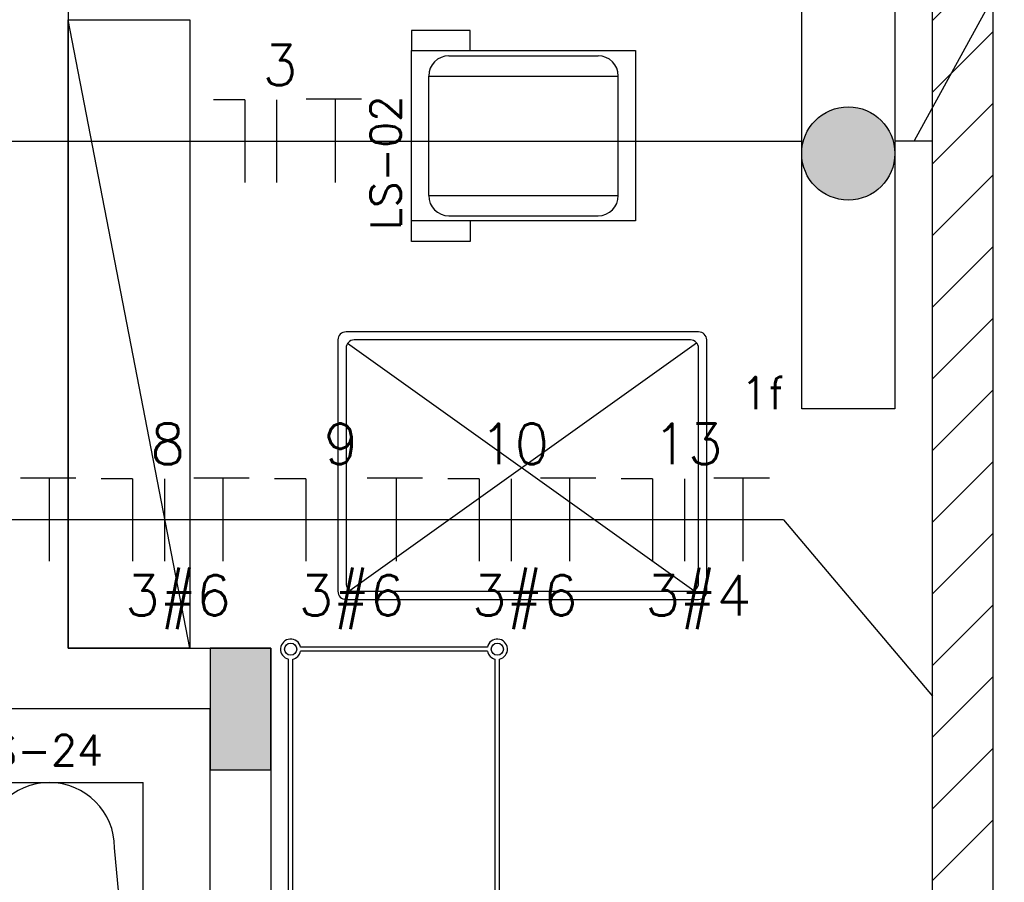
# Model space of a CAD drawing. Extents: x -118.2 to -44.5, y -40.2 to 1.8.
# Tile 48 of 56: x -83 to -80.5, y -16.7 to -14.5. Entities that reach past the tile are written whole.
import ezdxf
from ezdxf.enums import TextEntityAlignment as Align

# ---------------------------------------------------------------- set-up
doc = ezdxf.new("R2010")
doc.units = 0
doc.header["$MEASUREMENT"] = 0
for name, color, linetype in [('calha', 150, 'Continuous'), ('CIRCUITOS', 2, 'Continuous'), ('ILUMINACAO', 1, 'Continuous'), ('LINHA', 40, 'Continuous'), ('PAREDE2', 252, 'Continuous'), ('PAREDES', 8, 'Continuous'), ('TUB_ELETRICA', 5, 'Continuous')]:
    doc.layers.add(name, color=color, linetype=linetype)
doc.styles.add('20--4-0', font='romans.shx', dxfattribs={"height": 0.08})
doc.styles.add('ROMANS', font='romans')

# ---------------------------------------------------------------- blocks, each defined once
blk = doc.blocks.new('LS-24')
for p, q in [((-153.9977, 59.9637), (-153.5353, 59.9637)), ((-153.9977, 59.7438), (-153.9977, 59.9637)), ((-153.5353, 59.0437), (-153.5353, 59.9637)), ((-153.9733, 59.309), (-153.9277, 59.8025)), ((-153.5353, 59.0437), (-153.6053, 59.8025)), ((-154.0732, 59.2542), (-154.0732, 59.7009)), ((-153.9733, 59.2542), (-153.9733, 59.7009)), ((-154.0732, 59.2542), (-153.9733, 59.2542)), ((-153.9977, 59.0437), (-153.9783, 59.2542)), ((-153.9977, 59.0437), (-153.9977, 59.2542)), ((-153.9977, 59.0437), (-153.5353, 59.0437)), ((-153.5353, 58.8437), (-153.5353, 59.0437)), ((-153.8845, 58.9039), (-153.8845, 58.9839)), ((-153.8745, 58.9939), (-153.7762, 58.9939)), ((-153.8745, 58.9439), (-153.8745, 58.9589)), ((-153.8745, 58.9589), (-153.7838, 58.9589)), ((-153.7838, 58.9439), (-153.7838, 58.9589)), ((-153.8745, 58.9439), (-153.7838, 58.9439)), ((-153.7956, 58.942), (-153.7956, 58.92)), ((-153.7841, 58.942), (-153.7956, 58.942)), ((-153.7841, 58.92), (-153.7841, 58.942)), ((-153.7956, 58.92), (-153.7841, 58.92)), ((-153.8745, 58.8939), (-153.7762, 58.8939)), ((-153.9977, 58.8437), (-153.5353, 58.8437))]:
    blk.add_line(p, q)
blk.add_lwpolyline([(-154.0632, 58.8437), (-153.9625, 58.8437), (-153.9625, 59.0437), (-154.0632, 59.0437)], close=True)
blk.add_lwpolyline([(-153.9625, 58.8628), (-153.5634, 58.8628), (-153.5634, 59.0244), (-153.9625, 59.0244)])
for centre, radius, start, end in [((-153.7665, 59.8025), 0.1612, 360, 180), ((-154.0232, 59.7009), 0.05, 0, 180), ((-153.8745, 58.9839), 0.01, 90, 180), ((-153.8345, 58.7139), 0.286, 54.9334, 78.2364), ((-153.6731, 58.9439), 0.005, 305.0666, 54.9334), ((-153.8345, 59.1739), 0.286, 281.7636, 305.0666), ((-153.8745, 58.9039), 0.01, 180, 270)]:
    blk.add_arc(centre, radius, start, end)
at = {"style": '20--4-0', "text_generation_flag": 6}
blk.add_text('LS-24', height=0.075, rotation=180, dxfattribs=at).set_placement((-153.9648, 60.0061))
blk = doc.blocks.new('LS-14')
at = {"layer": 'PAREDE2'}
for p, q in [((-151.5524, 49.642), (-152.1724, 49.642)), ((-152.1924, 49.622), (-152.1924, 48.752)), ((-151.5552, 48.7619), (-152.1654, 49.6172)), ((-151.5724, 49.622), (-152.1524, 49.622)), ((-151.5324, 48.752), (-151.5324, 49.622)), ((-152.1724, 49.602), (-152.1724, 48.772)), ((-152.1642, 48.7558), (-151.5544, 49.6106)), ((-151.5524, 48.772), (-151.5524, 49.602)), ((-152.1524, 48.752), (-151.5724, 48.752)), ((-152.1724, 48.732), (-151.5524, 48.732))]:
    blk.add_line(p, q, dxfattribs=at)
for centre, start, end in [((-152.1724, 49.622), 90, 180), ((-151.5524, 49.622), 0, 90), ((-152.1524, 49.602), 90, 180), ((-151.5724, 49.602), 0, 90), ((-152.1524, 48.772), 180, 270), ((-151.5724, 48.772), 270, 0), ((-152.1724, 48.752), 180, 270), ((-151.5524, 48.752), 270, 0)]:
    blk.add_arc(centre, 0.02, start, end, dxfattribs=at)
blk = doc.blocks.new('LS-02')
for p, q in [((-153.9427, 52.6396), (-153.9427, 52.5896)), ((-153.7977, 52.6396), (-153.9427, 52.6396)), ((-153.7977, 52.5896), (-153.7977, 52.6396)), ((-153.8502, 52.5769), (-153.4822, 52.5769)), ((-153.9002, 52.2323), (-153.9002, 52.5269)), ((-153.9002, 52.5269), (-153.4322, 52.5269)), ((-153.4322, 52.2323), (-153.4322, 52.5269)), ((-153.9002, 52.2323), (-153.4322, 52.2323)), ((-153.9427, 52.1192), (-153.9427, 52.1696)), ((-153.8502, 52.1823), (-153.4822, 52.1823)), ((-153.7977, 52.1696), (-153.7977, 52.1192)), ((-153.7977, 52.1192), (-153.9427, 52.1192))]:
    blk.add_line(p, q)
blk.add_lwpolyline([(-153.3897, 52.1696), (-153.9427, 52.1696), (-153.9427, 52.5896), (-153.3897, 52.5896)], close=True)
for centre, start, end in [((-153.8502, 52.5269), 90, 180), ((-153.4822, 52.5269), 0, 90), ((-153.8502, 52.2323), 180, 270), ((-153.4822, 52.2323), 270, 0)]:
    blk.add_arc(centre, 0.05, start, end)
at = {"style": '20--4-0'}
blk.add_text('LS-02', height=0.075, rotation=90, dxfattribs=at).set_placement((-153.9691, 52.1474))
blk = doc.blocks.new('LS-03')
at = {"layer": 'PAREDES'}
for p, q in [((-19.2767, 20.4556), (-18.1357, 20.4556)), ((-19.2767, 20.4456), (-18.1357, 20.4456)), ((-19.3062, 19.965), (-19.3062, 20.4261)), ((-19.2962, 19.965), (-19.2962, 20.4261)), ((-18.1162, 19.965), (-18.1162, 20.4261)), ((-18.1062, 19.965), (-18.1062, 20.4261)), ((-19.2767, 19.9456), (-18.1357, 19.9456)), ((-19.2767, 19.9356), (-18.1357, 19.9356))]:
    blk.add_line(p, q, dxfattribs=at)
for centre in [(-19.3012, 20.4506), (-18.1112, 20.4506), (-19.3012, 19.9406), (-18.1112, 19.9406)]:
    blk.add_circle(centre, 0.015, dxfattribs=at)
for centre, start, end in [((-19.3012, 20.4506), 11.537, 258.463), ((-18.1112, 20.4506), 281.537, 168.463), ((-19.3012, 20.4506), 281.537, 348.463), ((-18.1112, 20.4506), 191.537, 258.463), ((-19.3012, 19.9406), 101.537, 348.463), ((-19.3012, 19.9406), 11.537, 78.463), ((-18.1112, 19.9406), 191.537, 78.463), ((-18.1112, 19.9406), 101.537, 168.463)]:
    blk.add_arc(centre, 0.025, start, end, dxfattribs=at)
at = {"layer": 'PAREDES', "style": '20--4-0'}
blk.add_text('LS-03', height=0.075, dxfattribs=at).set_placement((-19.2817, 19.8567))
blk = doc.blocks.new('LF4X408')
for p, q in [((-630, 115), (630, 115)), ((-630, -115), (-630, 115)), ((630, 115), (630, -115)), ((630, -115), (-630, -115))]:
    blk.add_line(p, q)
blk.add_circle((0, 0), 115)
at = {"style": 'ROMANS', "flags": 8}
for tag, p in [('009', (590.9, 199.3)), ('001', (-624, -200.4))]:
    blk.add_attdef(tag, text='', height=80, dxfattribs=at).set_placement(p, align=Align.MIDDLE_CENTER)
blk.add_attdef('020', text='', height=80, dxfattribs=at).set_placement((565.7, -164.1), align=Align.TOP_LEFT)

msp = doc.modelspace()

# ---------------------------------------------------------------- hatches: boundary and pattern name
at = {"layer": 'calha'}
h = msp.add_hatch(dxfattribs=at)
h.set_pattern_fill('ANSI31', color=256, style=0)
h.set_pattern_definition([(45, (-92.47007, 71.10702), (-0.08838835, 0.08838835), [])])
h.paths.add_polyline_path([(-80.7021, -11.821), (-80.5521, -11.821), (-80.5521, -8.5269), (-80.7021, -8.5269)])
h.paths.add_polyline_path([(-80.5521, -12.257), (-80.7021, -12.257), (-80.7021, -27.3769), (-80.5521, -27.3769)])
at = {"layer": 'ILUMINACAO'}
h = msp.add_hatch(color=256, dxfattribs=at)
edge = h.paths.add_edge_path()
edge.add_line((-80.7947, -14.2269), (-80.7947, -15.4869))
edge = h.paths.add_edge_path()
edge.add_line((-80.7947, -15.4869), (-81.0247, -15.4869))
edge = h.paths.add_edge_path()
edge.add_line((-81.0247, -15.4869), (-81.0247, -14.2269))
edge = h.paths.add_edge_path()
edge.add_line((-81.0247, -14.2269), (-80.7947, -14.2269))
edge = h.paths.add_edge_path()
edge.add_arc((-80.9097, -14.8569), 0.115, 0, 360)
h.paths.add_polyline_path([(-80.7914, -15.5079), (-80.6295, -15.5079), (-80.6295, -15.3879), (-80.7914, -15.3879)], flags=9)
at = {"layer": 'PAREDES', "lineweight": -3}
h = msp.add_hatch(color=256, dxfattribs=at)
h.dxf.hatch_style = 1
h.paths.add_polyline_path([(-82.3347, -16.0769), (-82.4847, -16.0769), (-82.4847, -16.3769), (-82.3347, -16.3769)])

# ---------------------------------------------------------------- linework, layer by layer
at = {"layer": 'calha'}
for p, q in [((-80.5521, -27.3769), (-80.5521, -8.5269)), ((-80.7021, -27.3769), (-80.7021, -12.1855))]:
    msp.add_line(p, q, dxfattribs=at)
at = {"layer": 'CIRCUITOS'}
for p, q in [((-82.2474, -14.7225), (-82.1109, -14.7225)), ((-82.1763, -14.7225), (-82.1763, -14.9281)), ((-82.3992, -14.7245), (-82.4762, -14.7245)), ((-82.3992, -14.7245), (-82.3992, -14.9281)), ((-82.3204, -14.7245), (-82.3204, -14.9281)), ((-82.9524, -15.6572), (-82.8159, -15.6572)), ((-82.8813, -15.6572), (-82.8813, -15.8627)), ((-82.6764, -15.6591), (-82.7533, -15.6591)), ((-82.6764, -15.6591), (-82.6764, -15.8627)), ((-82.5975, -15.6591), (-82.5975, -15.8627)), ((-82.5246, -15.6572), (-82.388, -15.6572)), ((-82.4534, -15.6572), (-82.4534, -15.8627)), ((-82.2485, -15.6591), (-82.3255, -15.6591)), ((-82.2485, -15.6591), (-82.2485, -15.8627)), ((-82.1697, -15.6591), (-82.1697, -15.8627)), ((-82.0968, -15.6572), (-81.9602, -15.6572)), ((-82.0256, -15.6572), (-82.0256, -15.8627)), ((-81.8207, -15.6591), (-81.8976, -15.6591)), ((-81.8207, -15.6591), (-81.8207, -15.8627)), ((-81.7418, -15.6591), (-81.7418, -15.8627)), ((-81.6689, -15.6572), (-81.5323, -15.6572)), ((-81.5977, -15.6572), (-81.5977, -15.8627)), ((-81.3929, -15.6591), (-81.4698, -15.6591)), ((-81.3929, -15.6591), (-81.3929, -15.8627)), ((-81.314, -15.6591), (-81.314, -15.8627)), ((-81.2411, -15.6572), (-81.1045, -15.6572)), ((-81.1699, -15.6572), (-81.1699, -15.8627))]:
    msp.add_line(p, q, dxfattribs=at)
at = {"layer": 'LINHA'}
for p, q in [((-80.5247, -14.4209), (-80.7471, -14.8259)), ((-82.7813, -15.7609), (-83.2091, -15.7609)), ((-82.3535, -15.7609), (-82.7813, -15.7609)), ((-81.9256, -15.7609), (-82.3535, -15.7609)), ((-81.0699, -15.7609), (-81.9256, -15.7609)), ((-81.0699, -15.7609), (-80.7021, -16.1959))]:
    msp.add_line(p, q, dxfattribs=at)
at = {"layer": 'PAREDES', "lineweight": -3}
for p, q in [((-82.8347, -14.3769), (-82.8347, -16.0769)), ((-82.5347, -16.0769), (-82.8347, -14.5269)), ((-82.8347, -16.0769), (-82.3347, -16.0769)), ((-82.3347, -16.0769), (-82.3347, -17.9354)), ((-82.4847, -16.2269), (-87.8847, -16.2267)), ((-82.4847, -17.9354), (-82.4847, -16.2269))]:
    msp.add_line(p, q, dxfattribs=at)
for points in [[(-82.5347, -16.0769), (-82.8347, -16.0769), (-82.8347, -14.5269), (-82.5347, -14.5269)], [(-82.3347, -16.0769), (-82.4847, -16.0769), (-82.4847, -16.3769), (-82.3347, -16.3769), (-82.3347, -16.0769)]]:
    msp.add_lwpolyline(points, close=True, dxfattribs=at)
at = {"layer": 'TUB_ELETRICA'}
for p, q in [((-83.413, -14.8263), (-81.0247, -14.8263)), ((-80.7947, -14.8259), (-80.7021, -14.8259))]:
    msp.add_line(p, q, dxfattribs=at)

# ---------------------------------------------------------------- block references
at = {"layer": 'ILUMINACAO'}
ref = msp.add_blockref('LF4X408', (-80.9097, -14.8569), dxfattribs=dict(at, xscale=0.001000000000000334, yscale=0.001000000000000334, zscale=0.001000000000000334, rotation=270))
ref.add_attrib('009', '1f', dxfattribs={"layer": '0', "height": 0.08, "style": 'ROMANS', "flags": 8}).set_placement((-81.121, -15.4479), align=Align.MIDDLE_CENTER)
at = {"layer": 'PAREDES', "lineweight": -3}
for name, p in [('LS-02', (71.955, -67.1929)), ('LS-24', (70.8852, -76.3723))]:
    msp.add_blockref(name, p, dxfattribs=at)
for name, p, rotation in [('LS-14', (-130.9011, -167.4893), 270), ('LS-03', (-61.8352, 2.0316), 90.00000000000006)]:
    msp.add_blockref(name, p, dxfattribs=dict(at, rotation=rotation))

# ---------------------------------------------------------------- texts
at = {"layer": 'CIRCUITOS', "style": 'ROMANS'}
for s, p in [('3', (-82.312, -14.6887)), ('8', (-82.5892, -15.6233)), ('9', (-82.1613, -15.6233)), ('10', (-81.7335, -15.6233)), ('13', (-81.3057, -15.6233)), ('3#6', (-82.5636, -15.9969)), ('3#6', (-82.1357, -15.9969)), ('3#6', (-81.7079, -15.9969)), ('3#4', (-81.2801, -15.9969))]:
    msp.add_text(s, height=0.1, dxfattribs=at).set_placement(p, align=Align.CENTER)

doc.saveas('drawing.dxf')
